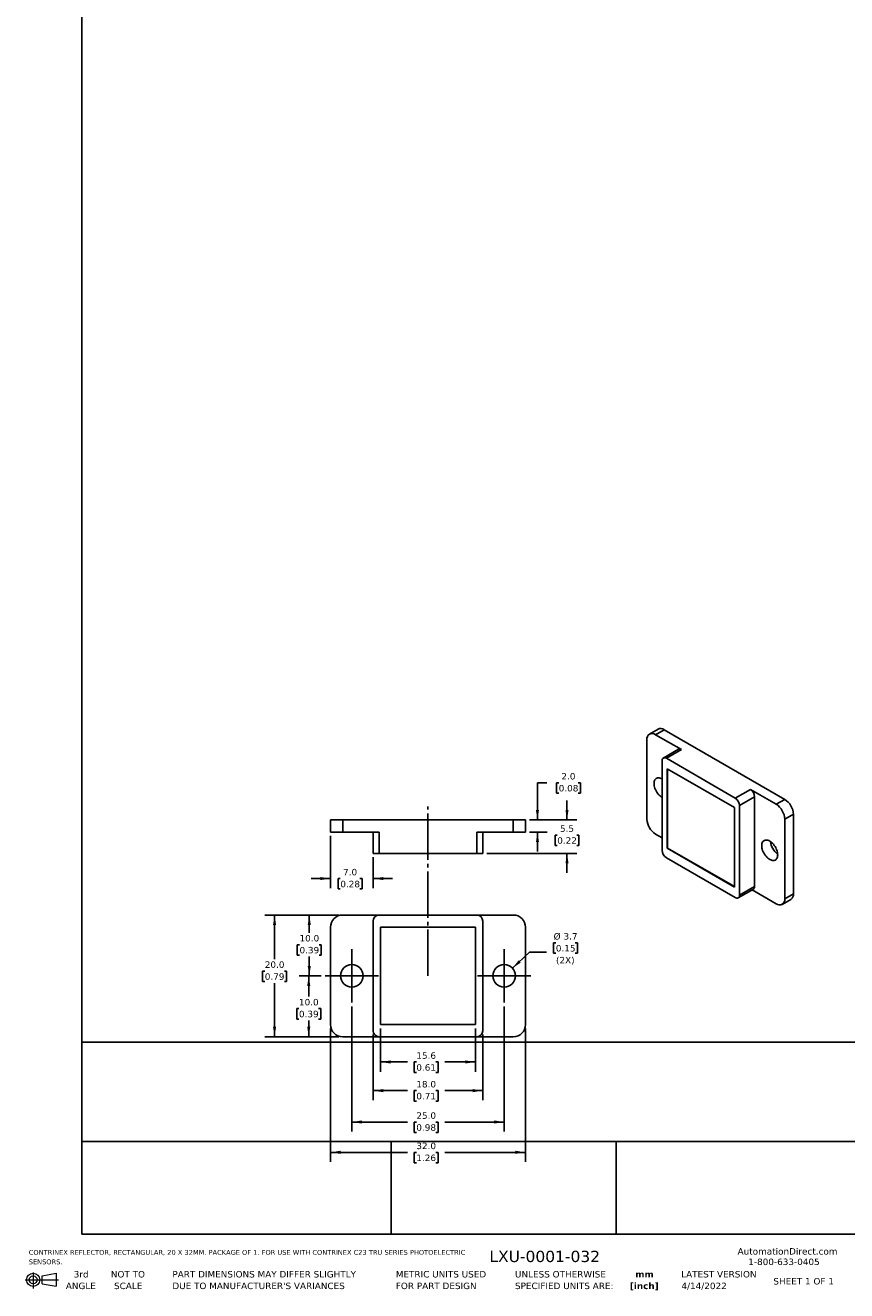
# Model space of a CAD drawing. Header units: millimetres. Extents: x 3 to 546, y 3 to 419.
# Tile 1 of 3: x 3 to 138, y 3 to 211. Entities that reach past the tile are written whole.
import ezdxf

# ---------------------------------------------------------------- set-up
doc = ezdxf.new("R2010")
doc.units = ezdxf.units.MM
doc.header["$LTSCALE"] = 0.5
doc.linetypes.add('SLD-Center', pattern=[19.05, 15.24, -1.27, 1.27, -1.27])
doc.linetypes.add('SLD-Solid', pattern=[0])
doc.layers.add('CENTER', color=40, linetype='SLD-Center')
doc.layers.add('DIMENSIONS', color=140, linetype='SLD-Solid', lineweight=25)
doc.layers.add('TEXT', color=140, linetype='SLD-Solid', lineweight=25)
doc.styles.add('SLDTEXTSTYLE0', font='VERDANA.TTF')
doc.styles.add('SLDTEXTSTYLE1', font='VERDANAB.TTF')
doc.dimstyles.new('SLDDIMSTYLE0', dxfattribs={"dimtxt": 1.079004, "dimasz": 1.651, "dimexe": 0, "dimexo": 0.0625, "dimgap": 0.269751, "dimtad": 0, "dimtih": 1, "dimtoh": 1, "dimrnd": 1e-09, "dimzin": 12, "dimdsep": 46, "dimtxsty": 'SLDTEXTSTYLE0', "dimsah": 1, "dimcen": 0, "dimadec": 0, "dimazin": 3, "dimtfac": 1, "dimtofl": 0, "dimtmove": 0, "dimatfit": 3, "dimfxl": 0, "dimfrac": 2, "dimtolj": 1, "dimtzin": 12, "dimarcsym": 0})
doc.dimstyles.new('SLDDIMSTYLE1', dxfattribs={"dimtxt": 1.079004, "dimasz": 1.651, "dimexe": 0, "dimexo": 0.0625, "dimgap": 0.269751, "dimtad": 0, "dimtih": 1, "dimtoh": 1, "dimrnd": 1e-09, "dimzin": 4, "dimdsep": 46, "dimtxsty": 'SLDTEXTSTYLE0', "dimsah": 1, "dimcen": 0.09, "dimadec": 0, "dimazin": 1, "dimtfac": 1, "dimtofl": 0, "dimtmove": 0, "dimatfit": 3, "dimfxl": 0, "dimfrac": 2, "dimtolj": 1, "dimtzin": 12, "dimarcsym": 0})
doc.dimstyles.new('SLDDIMSTYLE2', dxfattribs={"dimtxt": 1.079004, "dimasz": 1.651, "dimexe": 0, "dimexo": 0.0625, "dimgap": 0.269751, "dimtad": 0, "dimtih": 1, "dimtoh": 1, "dimrnd": 1e-09, "dimzin": 12, "dimdsep": 46, "dimtxsty": 'SLDTEXTSTYLE0', "dimsah": 1, "dimcen": 0.09, "dimadec": 0, "dimazin": 3, "dimtfac": 1, "dimtofl": 0, "dimtmove": 0, "dimatfit": 3, "dimfxl": 0, "dimfrac": 2, "dimtolj": 1, "dimtzin": 12, "dimarcsym": 0})
doc.dimstyles.new('SLDDIMSTYLE3', dxfattribs={"dimtxt": 1.079004, "dimasz": 1.651, "dimexe": 0, "dimexo": 0.0625, "dimgap": 0.269751, "dimtad": 0, "dimtih": 1, "dimtoh": 1, "dimrnd": 1e-09, "dimzin": 4, "dimdsep": 46, "dimtxsty": 'SLDTEXTSTYLE0', "dimsah": 1, "dimcen": 0.09, "dimadec": 0, "dimazin": 1, "dimtfac": 1, "dimtmove": 0, "dimatfit": 0, "dimfxl": 0, "dimfrac": 2, "dimtolj": 1, "dimtzin": 12, "dimarcsym": 0})
doc.dimstyles.new('SLDDIMSTYLE4', dxfattribs={"dimtxt": 1.079004, "dimasz": 1.651, "dimexe": 0, "dimexo": 0.0625, "dimgap": 0.269751, "dimtad": 0, "dimtih": 1, "dimtoh": 1, "dimrnd": 1e-09, "dimzin": 12, "dimdsep": 46, "dimtxsty": 'SLDTEXTSTYLE0', "dimsah": 1, "dimcen": 0.09, "dimadec": 0, "dimazin": 3, "dimtfac": 1, "dimtmove": 0, "dimatfit": 0, "dimfxl": 0, "dimfrac": 2, "dimtolj": 1, "dimtzin": 12, "dimarcsym": 0})

# ---------------------------------------------------------------- blocks, each defined once
blk = doc.blocks.new('Block11')
at = {"color": 7, "linetype": 'SLD-Solid', "lineweight": 18}
for p, q in [((1.29, 2.66), (1.29, 0)), ((2.74, 2.08), (5.09, 2.52)), ((2.74, 0.8), (2.74, 2.08)), ((5.09, 2.52), (5.09, 0.37)), ((0, 1.44), (5.44, 1.44)), ((2.74, 0.8), (5.09, 0.37))]:
    blk.add_line(p, q, dxfattribs=at)
for radius in [1.08, 0.643]:
    blk.add_circle((1.29, 1.44), radius, dxfattribs=at)
blk = doc.blocks.new('Block12')
at = {"color": 7, "linetype": 'Continuous'}
blk.add_blockref('Block11', (0, 0), dxfattribs=at)
blk = doc.blocks.new('SW_NOTE_0')
at = {"layer": 'TEXT', "color": 0, "attachment_point": 1, "style": 'SLDTEXTSTYLE0'}
for s, insert, char_height in [('CONTRINEX REFLECTOR, RECTANGULAR, 20 X 32MM. PACKAGE OF 1. FOR USE WITH CONTRINEX C23 TRU SERIES PHOTOELECTRIC ', (0, 1.01), 0.79375), ('SENSORS.', (0, -0.55), 0.794)]:
    blk.add_mtext(s, dxfattribs=dict(at, insert=insert, char_height=char_height))
blk = doc.blocks.new('SW_NOTE_0_1')
at = {"layer": 'TEXT', "color": 0, "char_height": 1.058, "attachment_point": 2, "style": 'SLDTEXTSTYLE1'}
for s, insert in [('mm', (1.42, 1.34)), ('[inch]', (1.38, -0.57))]:
    blk.add_mtext(s, dxfattribs=dict(at, insert=insert))
blk = doc.blocks.new('SW_NOTE_0_2')
at = {"layer": 'TEXT', "color": 0, "char_height": 1.0583, "attachment_point": 1, "style": 'SLDTEXTSTYLE0'}
for s, insert in [('UNLESS OTHERWISE ', (0, 1.34)), ('SPECIFIED UNITS ARE:', (0, -0.57))]:
    blk.add_mtext(s, dxfattribs=dict(at, insert=insert))
blk = doc.blocks.new('SW_NOTE_0_3')
at = {"layer": 'TEXT', "color": 0, "char_height": 1.0583, "attachment_point": 1, "style": 'SLDTEXTSTYLE0'}
for s, insert in [('PART DIMENSIONS MAY DIFFER SLIGHTLY ', (0, 1.34)), ("DUE TO MANUFACTURER'S VARIANCES", (0, -0.57))]:
    blk.add_mtext(s, dxfattribs=dict(at, insert=insert))
blk = doc.blocks.new('SW_NOTE_0_4')
at = {"layer": 'TEXT', "color": 0, "char_height": 1.058, "attachment_point": 2, "style": 'SLDTEXTSTYLE0'}
for s, insert in [('NOT TO', (2.63, 1.34)), ('SCALE', (2.68, -0.57))]:
    blk.add_mtext(s, dxfattribs=dict(at, insert=insert))
blk = doc.blocks.new('SW_NOTE_0_5')
at = {"layer": 'TEXT', "color": 0, "char_height": 1.058, "attachment_point": 2, "style": 'SLDTEXTSTYLE0'}
for s, insert in [('3rd', (1.16, 1.34)), ('ANGLE', (1.11, -0.57))]:
    blk.add_mtext(s, dxfattribs=dict(at, insert=insert))
blk = doc.blocks.new('SW_NOTE_0_6')
at = {"layer": 'TEXT', "color": 0, "char_height": 1.0583, "attachment_point": 1, "style": 'SLDTEXTSTYLE0'}
for s, insert in [('METRIC UNITS USED ', (0, 1.34)), ('FOR PART DESIGN', (0, -0.57))]:
    blk.add_mtext(s, dxfattribs=dict(at, insert=insert))
blk = doc.blocks.new('_D')
at = {"layer": 'DIMENSIONS'}
for p, q in [((90.51, 60.58), (90.14, 60.58)), ((90.14, 60.58), (90.14, 58.86)), ((93.71, 60.58), (94.07, 60.58)), ((94.07, 60.58), (94.07, 58.86)), ((83.38, 56.39), (86.21, 59.01)), ((86.21, 59.01), (88.99, 59.01)), ((90.14, 58.86), (90.51, 58.86)), ((94.07, 58.86), (93.71, 58.86))]:
    blk.add_line(p, q, dxfattribs=at)
blk.add_solid([(83.38, 56.39), (84.76, 57.32), (84.42, 57.7)], dxfattribs=at)
at = {"layer": 'DIMENSIONS', "char_height": 1.058, "attachment_point": 1, "style": 'SLDTEXTSTYLE0'}
for s, insert in [('%%c', (90.14, 62.16)), ('3.7', (91.77, 62.16)), ('0.15', (90.51, 60.2)), ('(2X)', (90.54, 58.25))]:
    blk.add_mtext(s, dxfattribs=dict(at, insert=insert))
blk = doc.blocks.new('_D_1')
at = {"layer": 'DIMENSIONS'}
for p, q in [((54.89, 65.13), (48.45, 65.13)), ((50.04, 65.13), (50.04, 62.22)), ((48.43, 60.26), (48.07, 60.26)), ((48.07, 60.26), (48.07, 58.55)), ((48.07, 58.55), (48.43, 58.55)), ((50.04, 55.13), (50.04, 58.31)), ((51.64, 60.26), (52, 60.26)), ((52, 58.55), (51.64, 58.55)), ((52, 60.26), (52, 58.55)), ((52, 55.13), (48.45, 55.13))]:
    blk.add_line(p, q, dxfattribs=at)
for points in [[(50.04, 65.13), (49.78, 63.48), (50.29, 63.48)], [(50.04, 55.13), (50.29, 56.78), (49.78, 56.78)]]:
    blk.add_solid(points, dxfattribs=at)
at = {"layer": 'DIMENSIONS', "char_height": 1.058, "attachment_point": 1, "style": 'SLDTEXTSTYLE0'}
for s, insert in [('10.0', (48.43, 61.85)), ('0.39', (48.43, 59.89))]:
    blk.add_mtext(s, dxfattribs=dict(at, insert=insert))
blk = doc.blocks.new('_D_2')
at = {"layer": 'DIMENSIONS'}
for p, q in [((52, 55.13), (48.36, 55.13)), ((49.95, 55.13), (49.95, 51.72)), ((48.34, 49.77), (47.98, 49.77)), ((47.98, 49.77), (47.98, 48.05)), ((47.98, 48.05), (48.34, 48.05)), ((49.95, 45.13), (49.95, 47.81)), ((51.55, 49.77), (51.91, 49.77)), ((51.91, 48.05), (51.55, 48.05)), ((51.91, 49.77), (51.91, 48.05)), ((54.89, 45.13), (48.36, 45.13))]:
    blk.add_line(p, q, dxfattribs=at)
for points in [[(49.95, 55.13), (49.69, 53.48), (50.2, 53.48)], [(49.95, 45.13), (50.2, 46.78), (49.69, 46.78)]]:
    blk.add_solid(points, dxfattribs=at)
at = {"layer": 'DIMENSIONS', "char_height": 1.058, "attachment_point": 1, "style": 'SLDTEXTSTYLE0'}
for s, insert in [('10.0', (48.34, 51.35)), ('0.39', (48.34, 49.4))]:
    blk.add_mtext(s, dxfattribs=dict(at, insert=insert))
blk = doc.blocks.new('_D_3')
at = {"layer": 'DIMENSIONS'}
for p, q in [((54.89, 65.13), (42.75, 65.13)), ((44.34, 65.13), (44.34, 57.88)), ((42.73, 55.92), (42.37, 55.92)), ((42.37, 55.92), (42.37, 54.21)), ((42.37, 54.21), (42.73, 54.21)), ((45.94, 55.92), (46.3, 55.92)), ((46.3, 54.21), (45.94, 54.21)), ((46.3, 55.92), (46.3, 54.21)), ((44.34, 45.13), (44.34, 53.96)), ((54.89, 45.13), (42.75, 45.13))]:
    blk.add_line(p, q, dxfattribs=at)
for points in [[(44.34, 65.13), (44.08, 63.48), (44.59, 63.48)], [(44.34, 45.13), (44.59, 46.78), (44.08, 46.78)]]:
    blk.add_solid(points, dxfattribs=at)
at = {"layer": 'DIMENSIONS', "char_height": 1.058, "attachment_point": 1, "style": 'SLDTEXTSTYLE0'}
for s, insert in [('20.0', (42.73, 57.51)), ('0.79', (42.73, 55.55))]:
    blk.add_mtext(s, dxfattribs=dict(at, insert=insert))
blk = doc.blocks.new('_D_4')
at = {"layer": 'DIMENSIONS'}
for p, q in [((61.73, 46.5), (61.73, 39.4)), ((77.32, 46.5), (77.32, 39.4)), ((61.73, 40.99), (66.15, 40.99)), ((67.61, 40.99), (67.25, 40.99)), ((67.25, 40.99), (67.25, 39.28)), ((70.82, 40.99), (71.18, 40.99)), ((71.18, 40.99), (71.18, 39.28)), ((77.32, 40.99), (72.28, 40.99)), ((67.25, 39.28), (67.61, 39.28)), ((71.18, 39.28), (70.82, 39.28))]:
    blk.add_line(p, q, dxfattribs=at)
for points in [[(61.73, 40.99), (63.38, 40.74), (63.38, 41.25)], [(77.32, 40.99), (75.66, 41.25), (75.66, 40.74)]]:
    blk.add_solid(points, dxfattribs=at)
at = {"layer": 'DIMENSIONS', "char_height": 1.058, "attachment_point": 1, "style": 'SLDTEXTSTYLE0'}
for s, insert in [('15.6', (67.61, 42.58)), ('0.61', (67.61, 40.62))]:
    blk.add_mtext(s, dxfattribs=dict(at, insert=insert))
blk = doc.blocks.new('_D_5')
at = {"layer": 'DIMENSIONS'}
for p, q in [((60.52, 45.5), (60.52, 34.7)), ((78.52, 45.5), (78.52, 34.7)), ((60.52, 36.29), (66.15, 36.29)), ((67.61, 36.29), (67.25, 36.29)), ((67.25, 36.29), (67.25, 34.57)), ((70.82, 36.29), (71.18, 36.29)), ((71.18, 36.29), (71.18, 34.57)), ((78.52, 36.29), (72.28, 36.29)), ((67.25, 34.57), (67.61, 34.57)), ((71.18, 34.57), (70.82, 34.57))]:
    blk.add_line(p, q, dxfattribs=at)
for points in [[(60.52, 36.29), (62.17, 36.03), (62.17, 36.54)], [(78.52, 36.29), (76.87, 36.54), (76.87, 36.03)]]:
    blk.add_solid(points, dxfattribs=at)
at = {"layer": 'DIMENSIONS', "char_height": 1.058, "attachment_point": 1, "style": 'SLDTEXTSTYLE0'}
for s, insert in [('18.0', (67.61, 37.87)), ('0.71', (67.61, 35.92))]:
    blk.add_mtext(s, dxfattribs=dict(at, insert=insert))
blk = doc.blocks.new('_D_6')
at = {"layer": 'DIMENSIONS'}
for p, q in [((57.02, 50.11), (57.02, 29.55)), ((82.02, 50.11), (82.02, 29.55)), ((57.02, 31.13), (66.15, 31.13)), ((67.61, 31.13), (67.25, 31.13)), ((67.25, 31.13), (67.25, 29.42)), ((67.25, 29.42), (67.61, 29.42)), ((70.82, 31.13), (71.18, 31.13)), ((71.18, 29.42), (70.82, 29.42)), ((71.18, 31.13), (71.18, 29.42)), ((82.02, 31.13), (72.28, 31.13))]:
    blk.add_line(p, q, dxfattribs=at)
for points in [[(57.02, 31.13), (58.67, 30.88), (58.67, 31.39)], [(82.02, 31.13), (80.37, 31.39), (80.37, 30.88)]]:
    blk.add_solid(points, dxfattribs=at)
at = {"layer": 'DIMENSIONS', "char_height": 1.058, "attachment_point": 1, "style": 'SLDTEXTSTYLE0'}
for s, insert in [('25.0', (67.61, 32.72)), ('0.98', (67.61, 30.76))]:
    blk.add_mtext(s, dxfattribs=dict(at, insert=insert))
blk = doc.blocks.new('_D_7')
at = {"layer": 'DIMENSIONS'}
for p, q in [((53.52, 46.5), (53.52, 24.57)), ((85.52, 46.5), (85.52, 24.57)), ((53.52, 26.15), (66.15, 26.15)), ((67.61, 26.15), (67.25, 26.15)), ((67.25, 26.15), (67.25, 24.44)), ((70.82, 26.15), (71.18, 26.15)), ((71.18, 26.15), (71.18, 24.44)), ((85.52, 26.15), (72.28, 26.15)), ((67.25, 24.44), (67.61, 24.44)), ((71.18, 24.44), (70.82, 24.44))]:
    blk.add_line(p, q, dxfattribs=at)
for points in [[(53.52, 26.15), (55.17, 25.9), (55.17, 26.41)], [(85.52, 26.15), (83.87, 26.41), (83.87, 25.9)]]:
    blk.add_solid(points, dxfattribs=at)
at = {"layer": 'DIMENSIONS', "char_height": 1.058, "attachment_point": 1, "style": 'SLDTEXTSTYLE0'}
for s, insert in [('32.0', (67.61, 27.74)), ('1.26', (67.61, 25.78))]:
    blk.add_mtext(s, dxfattribs=dict(at, insert=insert))
blk = doc.blocks.new('SW_CENTERMARKSYMBOL_0')
at = {"layer": 'CENTER', "color": 0}
for p, q in [((0, 2.54), (0, 4.39)), ((0, 0), (0, 2.54)), ((-2.54, 0), (-4.39, 0)), ((0, 0), (-2.54, 0)), ((0, 0), (0, -2.54)), ((0, 0), (2.54, 0)), ((2.54, 0), (4.39, 0)), ((0, -2.54), (0, -4.39))]:
    blk.add_line(p, q, dxfattribs=at)
blk = doc.blocks.new('SW_CENTERMARKSYMBOL_1')
at = {"layer": 'CENTER', "color": 0}
for p, q in [((0, 2.54), (0, 4.39)), ((0, 0), (0, 2.54)), ((-2.54, 0), (-4.39, 0)), ((0, 0), (-2.54, 0)), ((0, 0), (0, -2.54)), ((0, 0), (2.54, 0)), ((2.54, 0), (4.39, 0)), ((0, -2.54), (0, -4.39))]:
    blk.add_line(p, q, dxfattribs=at)
blk = doc.blocks.new('_D_8')
at = {"layer": 'DIMENSIONS'}
for p, q in [((89.03, 86.86), (87.49, 86.86)), ((87.49, 86.86), (87.49, 80.75)), ((90.98, 86.86), (90.61, 86.86)), ((90.61, 86.86), (90.61, 85.15)), ((94.18, 86.86), (94.54, 86.86)), ((94.54, 86.86), (94.54, 85.15)), ((90.61, 85.15), (90.98, 85.15)), ((94.54, 85.15), (94.18, 85.15)), ((86.16, 80.75), (89.08, 80.75)), ((86.16, 78.75), (89.08, 78.75)), ((87.49, 78.75), (87.49, 75.57))]:
    blk.add_line(p, q, dxfattribs=at)
for points in [[(87.49, 80.75), (87.75, 82.4), (87.24, 82.4)], [(87.49, 78.75), (87.24, 77.1), (87.75, 77.1)]]:
    blk.add_solid(points, dxfattribs=at)
at = {"layer": 'DIMENSIONS', "char_height": 1.058, "attachment_point": 1, "style": 'SLDTEXTSTYLE0'}
for s, insert in [('2.0', (91.42, 88.45)), ('0.08', (90.98, 86.49))]:
    blk.add_mtext(s, dxfattribs=dict(at, insert=insert))
blk = doc.blocks.new('_D_9')
at = {"layer": 'DIMENSIONS'}
for p, q in [((92.34, 80.75), (92.34, 83.92)), ((86.16, 80.75), (93.93, 80.75)), ((90.74, 78.27), (90.38, 78.27)), ((90.38, 78.27), (90.38, 76.55)), ((93.95, 78.27), (94.31, 78.27)), ((94.31, 78.27), (94.31, 76.55)), ((79.16, 75.25), (93.93, 75.25)), ((90.38, 76.55), (90.74, 76.55)), ((92.34, 75.25), (92.34, 72.07)), ((94.31, 76.55), (93.95, 76.55))]:
    blk.add_line(p, q, dxfattribs=at)
for points in [[(92.34, 80.75), (92.6, 82.4), (92.09, 82.4)], [(92.34, 75.25), (92.09, 73.6), (92.6, 73.6)]]:
    blk.add_solid(points, dxfattribs=at)
at = {"layer": 'DIMENSIONS', "char_height": 1.058, "attachment_point": 1, "style": 'SLDTEXTSTYLE0'}
for s, insert in [('5.5', (91.19, 79.85)), ('0.22', (90.74, 77.9))]:
    blk.add_mtext(s, dxfattribs=dict(at, insert=insert))
blk = doc.blocks.new('_D_10')
at = {"layer": 'DIMENSIONS'}
for p, q in [((53.52, 78.11), (53.52, 69.53)), ((60.52, 74.61), (60.52, 69.53)), ((53.52, 71.12), (50.35, 71.12)), ((55.13, 71.12), (54.77, 71.12)), ((54.77, 71.12), (54.77, 69.41)), ((58.33, 71.12), (58.7, 71.12)), ((58.7, 71.12), (58.7, 69.41)), ((60.52, 71.12), (63.7, 71.12)), ((54.77, 69.41), (55.13, 69.41)), ((58.7, 69.41), (58.33, 69.41))]:
    blk.add_line(p, q, dxfattribs=at)
for points in [[(53.52, 71.12), (51.87, 71.37), (51.87, 70.87)], [(60.52, 71.12), (62.17, 70.87), (62.17, 71.37)]]:
    blk.add_solid(points, dxfattribs=at)
at = {"layer": 'DIMENSIONS', "char_height": 1.058, "attachment_point": 1, "style": 'SLDTEXTSTYLE0'}
for s, insert in [('0.28', (55.13, 70.75)), ('7.0', (55.58, 72.71))]:
    blk.add_mtext(s, dxfattribs=dict(at, insert=insert))

msp = doc.modelspace()

# ---------------------------------------------------------------- linework, layer by layer
for p, q in [((107.298, 95.659), (105.883, 94.843)), ((105.469, 93.927), (105.469, 80.863)), ((106.883, 94.744), (108.297, 95.56)), ((111.126, 92.295), (106.883, 94.744)), ((128.096, 84.131), (108.297, 95.56)), ((110.626, 92.344), (108.151, 90.915)), ((108.651, 90.866), (111.126, 92.295)), ((107.944, 90.458), (107.944, 75.76)), ((119.965, 84.335), (108.651, 90.866)), ((108.796, 89.149), (119.82, 82.785)), ((108.796, 76.085), (108.796, 89.149)), ((108.867, 76.125), (108.867, 89.108)), ((122.44, 85.763), (119.965, 84.335)), ((126.682, 83.314), (122.44, 85.763)), ((120.672, 83.11), (123.147, 84.539)), ((123.147, 84.539), (123.147, 69.841)), ((128.096, 84.131), (126.682, 83.314)), ((119.82, 82.785), (119.82, 69.721)), ((120.672, 68.412), (120.672, 83.11)), ((128.096, 80.865), (129.511, 81.681)), ((129.511, 68.616), (129.511, 81.681)), ((53.521, 80.746), (53.521, 78.746)), ((55.521, 80.746), (53.521, 80.746)), ((55.521, 78.746), (55.521, 80.746)), ((83.521, 80.746), (55.521, 80.746)), ((83.521, 80.746), (83.521, 78.746)), ((85.521, 80.746), (83.521, 80.746)), ((85.521, 78.746), (85.521, 80.746)), ((128.096, 67.8), (128.096, 80.865)), ((53.521, 78.746), (55.521, 78.746)), ((61.521, 78.746), (55.521, 78.746)), ((60.521, 78.746), (60.521, 75.246)), ((61.521, 75.246), (61.521, 78.746)), ((83.521, 78.746), (77.521, 78.746)), ((77.521, 78.746), (77.521, 75.246)), ((78.521, 75.246), (78.521, 78.746)), ((83.521, 78.746), (85.521, 78.746)), ((106.883, 78.413), (107.944, 77.801)), ((60.521, 75.246), (61.521, 75.246)), ((77.521, 75.246), (61.521, 75.246)), ((78.521, 75.246), (77.521, 75.246)), ((108.867, 76.125), (108.796, 76.085)), ((119.82, 69.721), (108.796, 76.085)), ((119.82, 69.802), (108.867, 76.125)), ((108.651, 74.535), (119.965, 68.004)), ((120.465, 67.954), (122.94, 69.383)), ((123.147, 69.841), (120.672, 68.412)), ((122.732, 69.263), (126.682, 66.983)), ((129.511, 68.616), (128.096, 67.8)), ((127.682, 66.884), (129.096, 67.701)), ((61.521, 65.133), (55.521, 65.133)), ((77.521, 65.133), (61.521, 65.133)), ((83.521, 65.133), (77.521, 65.133)), ((53.521, 63.133), (53.521, 47.133)), ((60.521, 64.133), (60.521, 46.133)), ((61.726, 63.133), (77.316, 63.133)), ((61.726, 47.133), (61.726, 63.133)), ((77.316, 63.133), (77.316, 47.133)), ((78.521, 46.133), (78.521, 64.133)), ((85.521, 47.133), (85.521, 63.133)), ((77.316, 47.133), (61.726, 47.133)), ((55.521, 45.133), (61.521, 45.133)), ((61.521, 45.133), (77.521, 45.133)), ((77.521, 45.133), (83.521, 45.133))]:
    msp.add_line(p, q)
at = {"flags": 128}
for points in [[(107.944, 84.456), (107.786, 84.558), (107.631, 84.68), (107.48, 84.822), (107.336, 84.98), (107.201, 85.152), (107.076, 85.336), (106.965, 85.53), (106.867, 85.73), (106.786, 85.933), (106.721, 86.137), (106.674, 86.338), (106.645, 86.534), (106.636, 86.721), (106.645, 86.898), (106.674, 87.061), (106.721, 87.208), (106.786, 87.337), (106.867, 87.446), (106.965, 87.533), (107.076, 87.598), (107.201, 87.638), (107.336, 87.655), (107.48, 87.646), (107.631, 87.614), (107.786, 87.557), (107.944, 87.477)], [(126.93, 75.006), (126.92, 74.829), (126.892, 74.666), (126.845, 74.519), (126.78, 74.39), (126.698, 74.281), (126.601, 74.194), (126.489, 74.13), (126.365, 74.089), (126.229, 74.073), (126.085, 74.081), (125.935, 74.114), (125.779, 74.17), (125.622, 74.25), (125.464, 74.352), (125.308, 74.475), (125.158, 74.616), (125.014, 74.774), (124.878, 74.947), (124.754, 75.131), (124.642, 75.325), (124.545, 75.524), (124.463, 75.728), (124.398, 75.931), (124.351, 76.133), (124.323, 76.329), (124.313, 76.516), (124.323, 76.693), (124.351, 76.856), (124.398, 77.003), (124.463, 77.132), (124.545, 77.241), (124.642, 77.328), (124.754, 77.393), (124.878, 77.433), (125.014, 77.45), (125.158, 77.441), (125.308, 77.408), (125.464, 77.352), (125.622, 77.272), (125.779, 77.17), (125.935, 77.047), (126.085, 76.906), (126.229, 76.748), (126.365, 76.575), (126.489, 76.391), (126.601, 76.198), (126.698, 75.998), (126.78, 75.794), (126.845, 75.591), (126.892, 75.389), (126.92, 75.193), (126.93, 75.006)]]:
    msp.add_lwpolyline(points, dxfattribs=at)
for centre in [(57.021, 55.133), (82.021, 55.133)]:
    msp.add_circle(centre, 1.85)
for centre, radius, start, end in [((107.716, 94.784), 0.97, 53.1466, 115.54294), ((106.334, 94.062), 0.875, 51.14713, 188.86362), ((110.833, 91.886), 0.502, 54.34106, 114.34848), ((108.377, 90.524), 0.438, 51.32543, 188.68532), ((121.618, 84.473), 1.53, 2.4763, 57.5237), ((119.143, 83.044), 1.53, 2.4763, 57.5237), ((125.035, 80.73), 3.065, 2.52015, 57.47985), ((126.449, 81.546), 3.065, 2.52009, 57.47991), ((108.531, 80.997), 3.065, 182.52015, 237.47985), ((128.613, 77.488), 2.895, 185.6616, 234.33302), ((109.473, 75.826), 1.53, 182.4763, 237.5237), ((122.66, 69.785), 0.49, 304.77892, 6.53326), ((128.491, 68.526), 1.023, 306.24035, 5.07184), ((120.239, 68.346), 0.438, 231.32581, 8.68494), ((127.231, 67.665), 0.875, 231.14713, 8.86362), ((55.521, 63.133), 2, 90, 180), ((61.521, 64.133), 1, 90, 180), ((77.521, 64.133), 1, 0, 90), ((83.521, 63.133), 2, 0, 90), ((55.521, 47.133), 2, 180, 270), ((61.521, 46.133), 1, 180, 270), ((77.521, 46.133), 1, 270, 0), ((83.521, 47.133), 2, 270, 0)]:
    msp.add_arc(centre, radius, start, end)
at = {"layer": 'CENTER'}
msp.add_line((69.521, 55.133), (69.521, 82.972), dxfattribs=at)
at = {"layer": 'TEXT'}
for p, q in [((12.7, 419.1), (12.7, 12.7)), ((546.1, 44.252), (12.7, 44.252)), ((546.1, 27.94), (12.7, 27.94)), ((63.5, 27.94), (63.5, 12.7)), ((100.423, 27.94), (100.423, 12.7)), ((12.7, 12.7), (546.1, 12.7))]:
    msp.add_line(p, q, dxfattribs=at)

# ---------------------------------------------------------------- block references
at = {"layer": 'CENTER'}
for name, p in [('SW_CENTERMARKSYMBOL_0', (57.021, 55.133)), ('SW_CENTERMARKSYMBOL_1', (82.021, 55.133))]:
    msp.add_blockref(name, p, dxfattribs=at)
at = {"layer": 'TEXT'}
for name, p in [('SW_NOTE_0', (3.983, 9.108)), ('Block12', (3.419, 3.777)), ('SW_NOTE_0_5', (11.424, 5.318)), ('SW_NOTE_0_4', (17.629, 5.318)), ('SW_NOTE_0_3', (27.56, 5.318)), ('SW_NOTE_0_6', (64.239, 5.318)), ('SW_NOTE_0_2', (83.804, 5.318)), ('SW_NOTE_0_1', (103.643, 5.316))]:
    msp.add_blockref(name, p, dxfattribs=at)

# ---------------------------------------------------------------- texts
at = {"layer": 'TEXT', "style": 'SLDTEXTSTYLE0'}
for s, insert, char_height, attachment_point in [('AutomationDirect.com', (120.347, 10.418), 1.05833, 1), ('LXU-0001-032', (79.604, 9.988), 1.85208, 1), ('1-800-633-0405', (122.096, 8.698), 1.05833, 1), ('LATEST VERSION', (117.276, 6.662), 1.05833, 2), ('4/14/2022', (114.851, 4.744), 1.0583, 2), ('SHEET 1 OF 1', (126.221, 5.506), 1.05833, 1)]:
    msp.add_mtext(s, dxfattribs=dict(at, insert=insert, char_height=char_height, attachment_point=attachment_point))

# ---------------------------------------------------------------- dimensions: what is measured, and where the dimension line sits
at = {"layer": 'DIMENSIONS'}
for base, p1, p2, dimstyle, picture, middle in [((87.493, 80.746), (85.521, 78.746), (85.521, 80.746), 'SLDDIMSTYLE3', '_D_8', (87.493, 86.863)), ((92.345, 75.246), (85.521, 80.746), (78.521, 75.246), 'SLDDIMSTYLE4', '_D_9', (92.345, 78.268)), ((44.336, 45.133), (55.521, 65.133), (55.521, 45.133), 'SLDDIMSTYLE1', '_D_3', (44.336, 55.92)), ((50.036, 65.133), (52.631, 55.133), (55.521, 65.133), 'SLDDIMSTYLE1', '_D_1', (50.036, 60.263)), ((49.945, 45.133), (52.631, 55.133), (55.521, 45.133), 'SLDDIMSTYLE1', '_D_2', (49.945, 49.768))]:
    dim = msp.add_linear_dim(base=base, p1=p1, p2=p2, angle=90, dimstyle=dimstyle, dxfattribs=at)
    dim.commit()
    dim.dimension.update_dxf_attribs({"geometry": picture, "text_midpoint": middle, "dimtype": 160})
for base, p1, p2, dimstyle, picture, middle in [((53.521, 71.12), (60.521, 75.246), (53.521, 78.746), 'SLDDIMSTYLE3', '_D_10', (56.731, 71.12)), ((82.021, 31.133), (57.021, 50.743), (82.021, 50.743), 'SLDDIMSTYLE1', '_D_6', (69.217, 31.133)), ((85.521, 26.154), (53.521, 47.133), (85.521, 47.133), 'SLDDIMSTYLE1', '_D_7', (69.217, 26.154)), ((78.521, 36.287), (60.521, 46.133), (78.521, 46.133), 'SLDDIMSTYLE1', '_D_5', (69.217, 36.287)), ((77.316, 40.992), (61.726, 47.133), (77.316, 47.133), 'SLDDIMSTYLE2', '_D_4', (69.217, 40.992))]:
    dim = msp.add_linear_dim(base=base, p1=p1, p2=p2, dimstyle=dimstyle, dxfattribs=at)
    dim.commit()
    dim.dimension.update_dxf_attribs({"geometry": picture, "text_midpoint": middle, "dimtype": 160})
dim = msp.add_diameter_dim_2p(p1=(80.663, 53.876), p2=(83.379, 56.389), text='<>\\P(2X)', dimstyle='SLDDIMSTYLE0', dxfattribs=at)
dim.commit()
dim.dimension.update_dxf_attribs({"geometry": '_D', "text_midpoint": (92.109, 59.718), "dimtype": 163})

doc.saveas('drawing.dxf')
